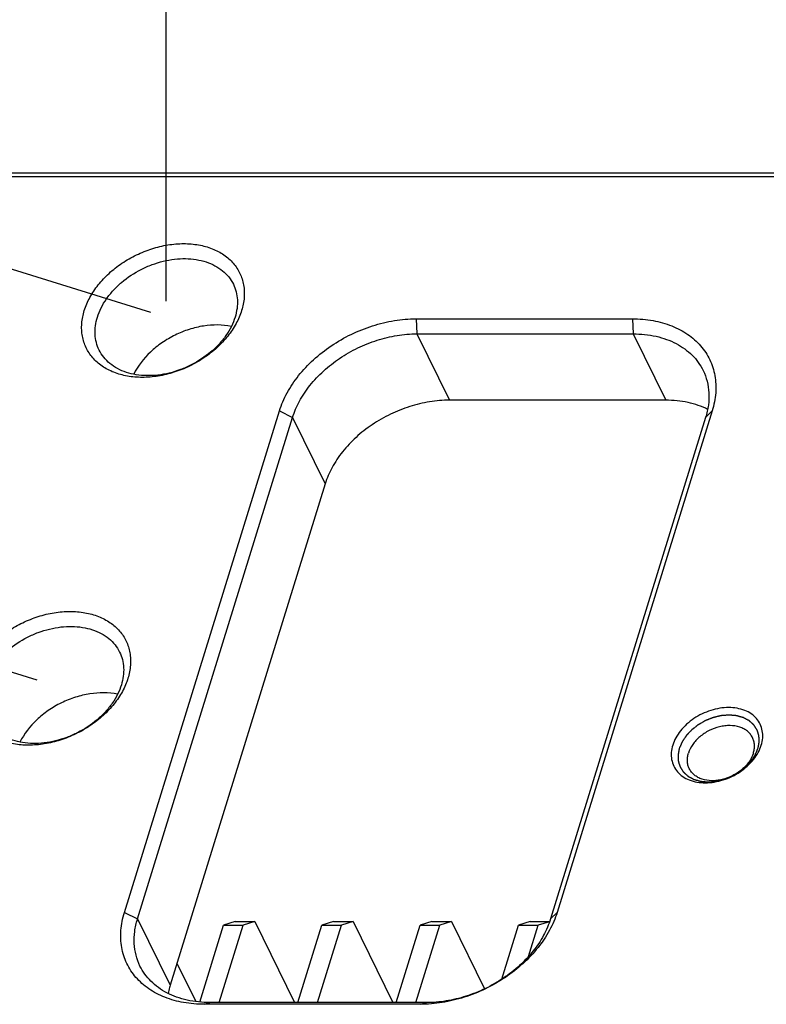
# Model space of a CAD drawing. Header units: millimetres. Extents: x 0 to 420, y 0 to 297.
# Tile 19 of 48: x 78 to 101, y 105 to 135. Entities that reach past the tile are written whole.
import ezdxf

# ---------------------------------------------------------------- set-up
doc = ezdxf.new("R2010")
doc.units = ezdxf.units.MM
doc.header["$LTSCALE"] = 23.1
doc.header["$PDMODE"] = 3
doc.header["$PDSIZE"] = 8
doc.layers.get('0').update_dxf_attribs({"linetype": 'CONTINUOUS'})
doc.layers.get('Defpoints').update_dxf_attribs({"linetype": 'CONTINUOUS'})
doc.layers.add('00_COMPONENTS', color=7, linetype='CONTINUOUS')
doc.layers.add('51__DRAFT_DIMS', color=7, linetype='CONTINUOUS')
doc.styles.get("Standard").update_dxf_attribs({"font": 'simfang.ttf'})
doc.dimstyles.new('DIMSTYLE_1', dxfattribs={"dimtxt": 4, "dimasz": 3, "dimexe": 2.5, "dimexo": 0.5, "dimgap": 1, "dimtad": 1, "dimlfac": 1.5, "dimdsep": 46, "dimtxsty": 'STANDARD', "dimblk": '_FILLED', "dimblk1": '_FILLED', "dimblk2": '_FILLED', "dimcen": 0.09, "dimclrt": 7, "dimazin": 2, "dimtp": 0.3, "dimtm": 0.3, "dimtfac": 1, "dimtofl": 0, "dimtmove": 0, "dimatfit": 3, "dimldrblk": '_FILLED', "dimfxl": 1, "dimtolj": 1, "dimarcsym": 0})
doc.dimstyles.new('DIMSTYLE_3', dxfattribs={"dimtxt": 4, "dimasz": 3, "dimexe": 2.5, "dimexo": 0.5, "dimgap": 1, "dimtad": 1, "dimlfac": 1.5, "dimdsep": 46, "dimtxsty": 'STANDARD', "dimblk": '_FILLED', "dimblk1": '_FILLED', "dimblk2": '_FILLED', "dimcen": 0.09, "dimclrt": 7, "dimazin": 2, "dimtp": 0.2, "dimtm": 0.2, "dimtfac": 1, "dimtofl": 0, "dimtmove": 0, "dimatfit": 3, "dimldrblk": '_FILLED', "dimfxl": 1, "dimtolj": 1, "dimarcsym": 0})

# ---------------------------------------------------------------- blocks, each defined once
blk = doc.blocks.new('_FILLED')
at = {"color": 0, "linetype": 'ByBlock'}
blk.add_solid([(0, 0), (-1, 0.167), (-1, -0.167)], dxfattribs=at)
blk = doc.blocks.new('*D9')
at = {"layer": '51__DRAFT_DIMS', "color": 0, "lineweight": -2}
for p, q in [((68.343, 126.514), (68.343, 149.048)), ((138.958, 126.514), (138.958, 149.048)), ((71.343, 146.548), (135.958, 146.548))]:
    blk.add_line(p, q, dxfattribs=at)
at = {"layer": 'Defpoints', "color": 0}
for p in [(138.958, 146.548), (68.343, 126.014), (138.958, 126.014)]:
    blk.add_point(p, dxfattribs=at)
at = {"layer": '51__DRAFT_DIMS', "color": 0, "linetype": 'ByBlock', "lineweight": -2, "xscale": 3, "yscale": 3, "zscale": 3, "rotation": 180}
blk.add_blockref('_FILLED', (68.343, 146.548), dxfattribs=at)
at = {"layer": '51__DRAFT_DIMS', "color": 0, "linetype": 'ByBlock', "lineweight": -2, "xscale": 3, "yscale": 3, "zscale": 3}
blk.add_blockref('_FILLED', (138.958, 146.548), dxfattribs=at)
at = {"layer": '51__DRAFT_DIMS', "color": 7, "insert": (103.65, 152.881), "char_height": 4, "attachment_point": 2, "line_spacing_factor": 0.9}
blk.add_mtext('\\A1;115{}{{\\H0.7x;}{}}', dxfattribs=at)
blk = doc.blocks.new('*D10')
at = {"layer": '51__DRAFT_DIMS', "color": 0, "lineweight": -2}
for p, q in [((82.138, 126.555), (82.138, 141.048)), ((125.121, 126.555), (125.121, 141.048)), ((85.138, 138.548), (122.121, 138.548))]:
    blk.add_line(p, q, dxfattribs=at)
at = {"layer": 'Defpoints', "color": 0}
for p in [(125.121, 138.548), (82.138, 126.055), (125.121, 126.055)]:
    blk.add_point(p, dxfattribs=at)
at = {"layer": '51__DRAFT_DIMS', "color": 0, "linetype": 'ByBlock', "lineweight": -2, "xscale": 3, "yscale": 3, "zscale": 3, "rotation": 180}
blk.add_blockref('_FILLED', (82.138, 138.548), dxfattribs=at)
at = {"layer": '51__DRAFT_DIMS', "color": 0, "linetype": 'ByBlock', "lineweight": -2, "xscale": 3, "yscale": 3, "zscale": 3}
blk.add_blockref('_FILLED', (125.121, 138.548), dxfattribs=at)
at = {"layer": '51__DRAFT_DIMS', "color": 7, "insert": (103.63, 144.881), "char_height": 4, "attachment_point": 2, "line_spacing_factor": 0.9}
blk.add_mtext('\\A1;70{}{{\\H0.7x;}{}}', dxfattribs=at)
blk = doc.blocks.new('*D12')
at = {"layer": '51__DRAFT_DIMS', "color": 0, "lineweight": -2}
for p, q in [((81.661, 126.203), (53.697, 134.844)), ((55.2, 131.24), (53.421, 125.484)), ((78.11, 114.714), (50.147, 123.355))]:
    blk.add_line(p, q, dxfattribs=at)
at = {"layer": 'Defpoints', "color": 0}
for p in [(82.138, 126.055), (52.535, 122.617), (78.588, 114.566)]:
    blk.add_point(p, dxfattribs=at)
at = {"layer": '51__DRAFT_DIMS', "color": 0, "linetype": 'ByBlock', "lineweight": -2, "xscale": 3, "yscale": 3, "zscale": 3}
for p, rotation in [((56.086, 134.106), 72.82762856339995), ((52.535, 122.617), 252.8276285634)]:
    blk.add_blockref('_FILLED', p, dxfattribs=dict(at, rotation=rotation))
at = {"layer": '51__DRAFT_DIMS', "color": 7, "insert": (48.26, 130.232), "char_height": 4, "attachment_point": 2, "rotation": 72.8276, "line_spacing_factor": 0.9}
blk.add_mtext('\\A1;22{}{{\\H0.7x;}{}}', dxfattribs=at)

msp = doc.modelspace()

# ---------------------------------------------------------------- linework, layer by layer
at = {"layer": '00_COMPONENTS', "color": 7}
for p, q in [((139.9876, 130.4402), (69.6509, 130.4402)), ((140.3524, 130.548), (70.0156, 130.548)), ((89.9387, 126.0013), (89.9596, 125.533)), ((89.9387, 126.0013), (96.6931, 126.0013)), ((96.6931, 126.0013), (96.7141, 125.533)), ((89.9596, 125.533), (90.9765, 123.461)), ((89.9596, 125.533), (96.7141, 125.533)), ((96.7141, 125.533), (97.7309, 123.461)), ((97.7309, 123.461), (90.9765, 123.461)), ((80.8325, 107.4626), (85.6739, 123.1291)), ((85.6739, 123.1291), (86.0826, 122.9219)), ((99.1827, 123.1291), (94.3414, 107.4626)), ((99.1827, 123.1291), (98.9774, 122.9219)), ((81.2412, 107.2554), (86.0826, 122.9219)), ((86.0826, 122.9219), (87.0994, 120.8499)), ((98.9774, 122.9219), (94.1361, 107.2554)), ((87.0994, 120.8499), (82.258, 105.1833)), ((80.8325, 107.4626), (81.2412, 107.2554)), ((94.3414, 107.4626), (94.1361, 107.2554)), ((81.2412, 107.2554), (82.258, 105.1833)), ((83.1829, 104.6594), (83.9263, 107.065)), ((83.7923, 104.6443), (84.5403, 107.065)), ((84.291, 107.1728), (83.9263, 107.065)), ((83.9263, 107.065), (84.5403, 107.065)), ((84.291, 107.1728), (84.9051, 107.1728)), ((84.9051, 107.1728), (84.5403, 107.065)), ((84.9051, 107.1728), (86.1459, 104.6443)), ((86.2484, 104.6443), (86.9965, 107.065)), ((86.8625, 104.6443), (87.6105, 107.065)), ((87.3612, 107.1728), (86.9965, 107.065)), ((86.9965, 107.065), (87.6105, 107.065)), ((87.3612, 107.1728), (87.9753, 107.1728)), ((87.9753, 107.1728), (87.6105, 107.065)), ((87.9753, 107.1728), (89.2161, 104.6443)), ((89.3186, 104.6443), (90.0667, 107.065)), ((89.9327, 104.6443), (90.6807, 107.065)), ((90.4314, 107.1728), (90.0667, 107.065)), ((90.0667, 107.065), (90.6807, 107.065)), ((90.4314, 107.1728), (91.0455, 107.1728)), ((91.0455, 107.1728), (90.6807, 107.065)), ((91.0455, 107.1728), (92.076, 105.0728)), ((92.6147, 105.3752), (93.1369, 107.065)), ((93.5016, 107.1728), (93.1369, 107.065)), ((93.1369, 107.065), (93.7509, 107.065)), ((93.4479, 106.0844), (93.7509, 107.065)), ((93.5016, 107.1728), (94.109, 107.1728)), ((94.1082, 107.1706), (93.7509, 107.065)), ((82.4718, 105.8749), (83.0616, 104.673)), ((83.3222, 104.5904), (83.5045, 104.6443)), ((90.0766, 104.5904), (83.3222, 104.5904)), ((90.259, 104.6443), (83.5045, 104.6443)), ((90.0766, 104.5904), (90.259, 104.6443))]:
    msp.add_line(p, q, dxfattribs=at)
for points, knots in [([(79.5807, 126.2624), (79.6242, 126.4034), (79.746, 126.6851), (80.0094, 127.0764), (80.3491, 127.4363), (80.7521, 127.7514), (81.2035, 128.0102), (81.6863, 128.2031), (82.1826, 128.3227), (82.674, 128.3646), (83.1422, 128.3267), (83.5699, 128.2099), (83.8838, 128.0467), (84.0956, 127.8812), (84.2326, 127.743), (84.3483, 127.5904), (84.4416, 127.4247), (84.5115, 127.2478), (84.5574, 127.0614), (84.5788, 126.8674), (84.5745, 126.5975), (84.5338, 126.3946), (84.493, 126.2624)], [0, 0, 0, 0, 0.0610728, 0.1260045, 0.1942856, 0.2649997, 0.336966, 0.4088767, 0.4794293, 0.5474599, 0.6120808, 0.672823, 0.7297742, 0.7570858, 0.7837831, 0.8100557, 0.836119, 0.8622016, 0.888531, 0.915319, 0.9427499, 1, 1, 1, 1]), ([(79.9894, 126.0552), (80.0201, 126.1546), (80.101, 126.3533), (80.2702, 126.6353), (80.486, 126.9026), (80.8316, 127.2335), (81.2423, 127.504), (81.6918, 127.701), (82.0417, 127.8084), (82.394, 127.8721), (82.7401, 127.8904), (83.0717, 127.8628), (83.3804, 127.7897), (83.6587, 127.6726), (83.8994, 127.5139), (84.0957, 127.3173), (84.1938, 127.1634), (84.2332, 127.0831)], [0, 0, 0, 0, 0.0589808, 0.1210358, 0.1859281, 0.2531829, 0.391813, 0.4618181, 0.5310856, 0.5988232, 0.6643434, 0.7271225, 0.78686, 0.8435376, 0.8974662, 0.9493015, 1, 1, 1, 1]), ([(84.2332, 127.0831), (84.2702, 127.0078), (84.3291, 126.8473), (84.3673, 126.5903), (84.3552, 126.3219), (84.315, 126.1439), (84.2876, 126.0552)], [0, 0, 0, 0, 0.2390843, 0.4829163, 0.7355752, 1, 1, 1, 1]), ([(84.493, 126.2624), (84.4494, 126.1214), (84.3276, 125.8397), (84.0643, 125.4484), (83.7246, 125.0885), (83.3215, 124.7734), (82.8701, 124.5146), (82.3873, 124.3218), (81.891, 124.2021), (81.3997, 124.1602), (80.9314, 124.1981), (80.5037, 124.3149), (80.1898, 124.4782), (79.978, 124.6436), (79.8411, 124.7818), (79.7254, 124.9345), (79.632, 125.1001), (79.5621, 125.277), (79.5162, 125.4634), (79.4948, 125.6574), (79.4991, 125.9273), (79.5398, 126.1302), (79.5807, 126.2624)], [0, 0, 0, 0, 0.0610728, 0.1260045, 0.1942856, 0.2649997, 0.336966, 0.4088767, 0.4794293, 0.5474599, 0.6120808, 0.672823, 0.7297742, 0.7570858, 0.7837831, 0.8100557, 0.836119, 0.8622016, 0.888531, 0.915319, 0.9427499, 1, 1, 1, 1]), ([(80.0438, 125.0273), (80.0068, 125.1026), (79.9479, 125.2631), (79.9097, 125.5201), (79.9218, 125.7885), (79.9619, 125.9665), (79.9894, 126.0552)], [0, 0, 0, 0, 0.2390843, 0.4829163, 0.7355752, 1, 1, 1, 1]), ([(84.2876, 126.0552), (84.2569, 125.9558), (84.1759, 125.7572), (84.0068, 125.4751), (83.791, 125.2078), (83.4454, 124.8769), (83.0347, 124.6064), (82.5851, 124.4094), (82.2353, 124.302), (81.883, 124.2383), (81.5368, 124.22), (81.2053, 124.2476), (80.8965, 124.3207), (80.6183, 124.4378), (80.3776, 124.5965), (80.1813, 124.7931), (80.0832, 124.947), (80.0438, 125.0273)], [0, 0, 0, 0, 0.0589808, 0.1210358, 0.1859281, 0.2531829, 0.391813, 0.4618181, 0.5310856, 0.5988232, 0.6643434, 0.7271225, 0.78686, 0.8435376, 0.8974662, 0.9493015, 1, 1, 1, 1]), ([(84.1717, 125.7676), (83.8884, 125.8243), (83.5121, 125.8221), (83.0769, 125.7365), (82.7751, 125.6527), (82.4086, 125.5048), (82.0674, 125.3053), (81.8165, 125.1179), (81.4824, 124.8261), (81.2504, 124.5298), (81.1219, 124.271)], [0, 0, 0, 0, 0.2400956, 0.3039834, 0.3688144, 0.4999998, 0.6311853, 0.6960163, 0.7599042, 1, 1, 1, 1]), ([(85.6739, 123.1291), (85.7338, 123.323), (85.9012, 123.7103), (86.2633, 124.2484), (86.7304, 124.7432), (87.2846, 125.1765), (87.9053, 125.5323), (88.5692, 125.7975), (89.2515, 125.962), (89.7126, 126.0013), (89.9387, 126.0013)], [0, 0, 0, 0, 0.1115566, 0.2301621, 0.3548856, 0.4840531, 0.6155081, 0.7468615, 0.875734, 1, 1, 1, 1]), ([(96.6931, 126.0013), (96.9078, 126.0013), (97.3254, 125.9676), (97.8236, 125.8313), (98.1802, 125.6683), (98.4208, 125.5233), (98.6364, 125.355), (98.8247, 125.1649), (98.9838, 124.955), (99.1121, 124.7273), (99.2082, 124.4841), (99.2713, 124.2277), (99.3008, 123.961), (99.2963, 123.6864), (99.2582, 123.4067), (99.2113, 123.2215), (99.1827, 123.1291)], [0, 0, 0, 0, 0.1427385, 0.2769094, 0.3408842, 0.4029095, 0.4632369, 0.5222075, 0.58024, 0.6378102, 0.695423, 0.7535809, 0.8127519, 0.8733427, 0.9356799, 1, 1, 1, 1]), ([(86.0826, 122.9219), (86.137, 123.0982), (86.2892, 123.4503), (86.6185, 123.9394), (87.0431, 124.3893), (87.5469, 124.7832), (88.1111, 125.1067), (88.7147, 125.3477), (89.3349, 125.4973), (89.7541, 125.533), (89.9596, 125.533)], [0, 0, 0, 0, 0.1115566, 0.2301621, 0.3548856, 0.4840531, 0.6155081, 0.7468615, 0.875734, 1, 1, 1, 1]), ([(96.7141, 125.533), (96.9542, 125.533), (97.3099, 125.4977), (97.7552, 125.3692), (98.0563, 125.2383), (98.326, 125.0728), (98.5601, 124.8749), (98.7548, 124.6475), (98.8566, 124.478), (98.8996, 124.3904)], [0, 0, 0, 0, 0.2773896, 0.4084952, 0.5344231, 0.6556036, 0.7728147, 0.8871598, 1, 1, 1, 1]), ([(98.8996, 124.3904), (98.9525, 124.2827), (99.0367, 124.0535), (99.0912, 123.6863), (99.0739, 123.3029), (99.0166, 123.0486), (98.9774, 122.9219)], [0, 0, 0, 0, 0.2390843, 0.4829163, 0.7355752, 1, 1, 1, 1]), ([(90.9765, 123.461), (90.7709, 123.461), (90.3517, 123.4253), (89.7315, 123.2757), (89.1279, 123.0346), (88.5637, 122.7111), (88.0599, 122.3172), (87.6353, 121.8674), (87.306, 121.3782), (87.1538, 121.0261), (87.0994, 120.8499)], [0, 0, 0, 0, 0.124266, 0.2531385, 0.3844919, 0.5159469, 0.6451144, 0.7698379, 0.8884434, 1, 1, 1, 1]), ([(99.041, 123.1743), (98.946, 123.222), (98.7453, 123.3062), (98.4249, 123.3956), (98.084, 123.4494), (97.8499, 123.461), (97.7309, 123.461)], [0, 0, 0, 0, 0.2358656, 0.4811565, 0.7359982, 1, 1, 1, 1]), ([(76.0303, 114.7736), (76.0739, 114.9146), (76.1957, 115.1963), (76.4591, 115.5876), (76.7987, 115.9475), (77.2018, 116.2626), (77.6532, 116.5214), (78.136, 116.7143), (78.6323, 116.8339), (79.1237, 116.8758), (79.5919, 116.8379), (80.0196, 116.7211), (80.3335, 116.5579), (80.5453, 116.3924), (80.6822, 116.2542), (80.798, 116.1016), (80.8913, 115.9359), (80.9612, 115.759), (81.0071, 115.5726), (81.0285, 115.3786), (81.0242, 115.1087), (80.9835, 114.9058), (80.9427, 114.7736)], [0, 0, 0, 0, 0.0610728, 0.1260045, 0.1942856, 0.2649997, 0.336966, 0.4088767, 0.4794293, 0.5474599, 0.6120808, 0.672823, 0.7297742, 0.7570858, 0.7837831, 0.8100557, 0.836119, 0.8622016, 0.888531, 0.915319, 0.9427499, 1, 1, 1, 1]), ([(76.439, 114.5664), (76.4698, 114.6658), (76.5507, 114.8645), (76.7199, 115.1465), (76.9357, 115.4138), (77.2813, 115.7447), (77.692, 116.0152), (78.1415, 116.2122), (78.4914, 116.3196), (78.8436, 116.3833), (79.1898, 116.4016), (79.5214, 116.374), (79.8301, 116.3009), (80.1084, 116.1838), (80.3491, 116.0251), (80.5454, 115.8285), (80.6435, 115.6746), (80.6829, 115.5943)], [0, 0, 0, 0, 0.0589808, 0.1210358, 0.1859281, 0.2531829, 0.391813, 0.4618181, 0.5310856, 0.5988232, 0.6643434, 0.7271225, 0.78686, 0.8435376, 0.8974662, 0.9493015, 1, 1, 1, 1]), ([(80.6829, 115.5943), (80.7199, 115.519), (80.7788, 115.3585), (80.817, 115.1015), (80.8049, 114.8331), (80.7647, 114.6551), (80.7373, 114.5664)], [0, 0, 0, 0, 0.2390843, 0.4829163, 0.7355752, 1, 1, 1, 1]), ([(80.9427, 114.7736), (80.8991, 114.6326), (80.7773, 114.3509), (80.514, 113.9596), (80.1743, 113.5997), (79.7712, 113.2846), (79.3198, 113.0258), (78.837, 112.833), (78.3407, 112.7133), (77.8494, 112.6714), (77.3811, 112.7093), (76.9534, 112.8261), (76.6395, 112.9894), (76.4277, 113.1548), (76.2908, 113.293), (76.175, 113.4457), (76.0817, 113.6113), (76.0118, 113.7882), (75.9659, 113.9746), (75.9445, 114.1686), (75.9488, 114.4385), (75.9895, 114.6414), (76.0303, 114.7736)], [0, 0, 0, 0, 0.0610728, 0.1260045, 0.1942856, 0.2649997, 0.336966, 0.4088767, 0.4794293, 0.5474599, 0.6120808, 0.672823, 0.7297742, 0.7570858, 0.7837831, 0.8100557, 0.836119, 0.8622016, 0.888531, 0.915319, 0.9427499, 1, 1, 1, 1]), ([(80.7373, 114.5664), (80.7066, 114.467), (80.6256, 114.2684), (80.4564, 113.9863), (80.2407, 113.719), (79.8951, 113.3881), (79.4843, 113.1176), (79.0348, 112.9206), (78.685, 112.8132), (78.3327, 112.7495), (77.9865, 112.7312), (77.655, 112.7588), (77.3462, 112.8319), (77.068, 112.949), (76.8273, 113.1077), (76.631, 113.3043), (76.5329, 113.4582), (76.4935, 113.5385)], [0, 0, 0, 0, 0.0589808, 0.1210358, 0.1859281, 0.2531829, 0.391813, 0.4618181, 0.5310856, 0.5988232, 0.6643434, 0.7271225, 0.78686, 0.8435376, 0.8974662, 0.9493015, 1, 1, 1, 1]), ([(80.6214, 114.2788), (80.3381, 114.3355), (79.9618, 114.3333), (79.5266, 114.2477), (79.2248, 114.1639), (78.8583, 114.0161), (78.5171, 113.8165), (78.2662, 113.6291), (77.9321, 113.3373), (77.7001, 113.041), (77.5716, 112.7822)], [0, 0, 0, 0, 0.2400956, 0.3039834, 0.3688144, 0.4999998, 0.6311853, 0.6960163, 0.7599042, 1, 1, 1, 1]), ([(100.714, 112.6847), (100.737, 112.7591), (100.7671, 112.909), (100.7578, 113.1335), (100.6919, 113.3417), (100.5719, 113.5237), (100.4036, 113.6717), (100.1948, 113.7802), (99.9542, 113.8459), (99.6908, 113.8672), (99.4144, 113.8437), (99.0406, 113.7535), (98.6864, 113.5823), (98.3831, 113.3451), (98.192, 113.1426), (98.0438, 112.9225), (97.9753, 112.7641), (97.9508, 112.6847)], [0, 0, 0, 0, 0.0572968, 0.1114527, 0.1637888, 0.2160482, 0.2699927, 0.3269903, 0.3877821, 0.4524557, 0.5205418, 0.5911519, 0.7347841, 0.8055559, 0.8738927, 0.9388775, 1, 1, 1, 1]), ([(100.6113, 112.5811), (100.6146, 112.598), (100.6195, 112.6234), (100.6261, 112.6572), (100.631, 112.6826), (100.6351, 112.7037), (100.6384, 112.7206), (100.6408, 112.7333), (100.6433, 112.746), (100.6453, 112.7565), (100.647, 112.765), (100.648, 112.7703), (100.6488, 112.7745), (100.6494, 112.7777), (100.6499, 112.7803), (100.6503, 112.7822), (100.6505, 112.7832), (100.6507, 112.784), (100.6506, 112.7848), (100.6506, 112.7858), (100.6505, 112.7876), (100.6504, 112.7901), (100.6502, 112.7932), (100.65, 112.7972), (100.6498, 112.8023), (100.6494, 112.8104), (100.649, 112.8206), (100.6484, 112.8328), (100.6478, 112.845), (100.6471, 112.8612), (100.6462, 112.8816), (100.6452, 112.9019), (100.6445, 112.9182), (100.6439, 112.9304), (100.6434, 112.9426), (100.6429, 112.9527), (100.6425, 112.9608), (100.6423, 112.9659), (100.6421, 112.97), (100.642, 112.973), (100.6418, 112.9756), (100.6418, 112.9774), (100.6417, 112.9784), (100.6417, 112.9792), (100.6414, 112.9798), (100.6412, 112.9808), (100.6406, 112.9824), (100.6399, 112.9848), (100.639, 112.9876), (100.6378, 112.9913), (100.6363, 112.996), (100.634, 113.0035), (100.631, 113.0129), (100.6274, 113.0241), (100.6239, 113.0354), (100.6191, 113.0504), (100.6132, 113.0691), (100.6073, 113.0879), (100.6025, 113.1029), (100.599, 113.1141), (100.5954, 113.1254), (100.5925, 113.1348), (100.5901, 113.1422), (100.5886, 113.1469), (100.5874, 113.1507), (100.5865, 113.1535), (100.5858, 113.1558), (100.5853, 113.1575), (100.585, 113.1584), (100.5848, 113.1591), (100.5843, 113.1597), (100.5838, 113.1606), (100.5828, 113.162), (100.5815, 113.1641), (100.5798, 113.1666), (100.5777, 113.17), (100.5749, 113.1742), (100.5706, 113.1809), (100.5651, 113.1892), (100.5585, 113.1993), (100.552, 113.2093), (100.5432, 113.2227), (100.5323, 113.2394), (100.5214, 113.2561), (100.5126, 113.2695), (100.5061, 113.2795), (100.4995, 113.2896), (100.4941, 113.2979), (100.4897, 113.3046), (100.487, 113.3088), (100.4848, 113.3121), (100.4831, 113.3147), (100.4818, 113.3167), (100.4808, 113.3182), (100.4803, 113.319), (100.4799, 113.3197), (100.4793, 113.3202), (100.4786, 113.3209), (100.4772, 113.322), (100.4753, 113.3237), (100.4731, 113.3257), (100.47, 113.3284), (100.4663, 113.3318), (100.4602, 113.3372), (100.4526, 113.3439), (100.4436, 113.352), (100.4345, 113.3601), (100.4224, 113.3709), (100.4073, 113.3844), (100.3921, 113.3978), (100.38, 113.4086), (100.3709, 113.4167), (100.3619, 113.4248), (100.3543, 113.4315), (100.3483, 113.4369), (100.3445, 113.4403), (100.3414, 113.443), (100.3392, 113.445), (100.3373, 113.4467), (100.336, 113.4479), (100.3352, 113.4485), (100.3347, 113.4491), (100.3339, 113.4494), (100.333, 113.4499), (100.3313, 113.4508), (100.329, 113.4521), (100.3261, 113.4536), (100.3224, 113.4556), (100.3176, 113.4581), (100.3101, 113.4621), (100.3006, 113.4671), (100.2893, 113.4731), (100.2779, 113.4792), (100.2628, 113.4872), (100.2439, 113.4972), (100.225, 113.5072), (100.2099, 113.5153), (100.1985, 113.5213), (100.1872, 113.5273), (100.1778, 113.5323), (100.1702, 113.5363), (100.1655, 113.5389), (100.1617, 113.5409), (100.1588, 113.5424), (100.1565, 113.5436), (100.1548, 113.5445), (100.1539, 113.545), (100.1532, 113.5454), (100.1523, 113.5456), (100.1513, 113.5459), (100.1493, 113.5465), (100.1466, 113.5472), (100.1433, 113.5482), (100.1389, 113.5494), (100.1334, 113.551), (100.1246, 113.5534), (100.1137, 113.5565), (100.1005, 113.5603), (100.0873, 113.564), (100.0697, 113.569), (100.0478, 113.5752), (100.0258, 113.5814), (100.0083, 113.5863), (99.9951, 113.5901), (99.9819, 113.5938), (99.9709, 113.5969), (99.9621, 113.5994), (99.9567, 113.6009), (99.9523, 113.6022), (99.949, 113.6031), (99.9462, 113.6039), (99.9443, 113.6044), (99.9432, 113.6047), (99.9424, 113.605), (99.9415, 113.605), (99.9402, 113.6052), (99.9381, 113.6053), (99.935, 113.6056), (99.9313, 113.6059), (99.9264, 113.6064), (99.9202, 113.6069), (99.9104, 113.6078), (99.8981, 113.6088), (99.8833, 113.6101), (99.8685, 113.6114), (99.8488, 113.6131), (99.8242, 113.6153), (99.7996, 113.6174), (99.7799, 113.6191), (99.7651, 113.6204), (99.7503, 113.6217), (99.738, 113.6228), (99.7282, 113.6236), (99.722, 113.6242), (99.7171, 113.6246), (99.7134, 113.6249), (99.7103, 113.6252), (99.7082, 113.6254), (99.7069, 113.6255), (99.706, 113.6256), (99.7051, 113.6255), (99.7038, 113.6254), (99.7016, 113.6252), (99.6984, 113.625), (99.6945, 113.6246), (99.6894, 113.6242), (99.6831, 113.6237), (99.6729, 113.6229), (99.6601, 113.6218), (99.6448, 113.6206), (99.6296, 113.6194), (99.6092, 113.6177), (99.5837, 113.6156), (99.5582, 113.6136), (99.5378, 113.6119), (99.5225, 113.6107), (99.5072, 113.6094), (99.4945, 113.6084), (99.4843, 113.6075), (99.4779, 113.607), (99.4728, 113.6066), (99.469, 113.6063), (99.4658, 113.606), (99.4636, 113.6059), (99.4623, 113.6058), (99.4613, 113.6057), (99.4604, 113.6054), (99.4591, 113.6052), (99.4568, 113.6046), (99.4536, 113.6038), (99.4497, 113.6029), (99.4446, 113.6017), (99.4381, 113.6002), (99.4278, 113.5977), (99.4149, 113.5946), (99.3994, 113.591), (99.3839, 113.5873), (99.3633, 113.5824), (99.3375, 113.5762), (99.3117, 113.5701), (99.2911, 113.5652), (99.2756, 113.5615), (99.2601, 113.5578), (99.2472, 113.5547), (99.2369, 113.5523), (99.2304, 113.5508), (99.2253, 113.5495), (99.2214, 113.5486), (99.2182, 113.5478), (99.2159, 113.5473), (99.2146, 113.547), (99.2137, 113.5468), (99.2127, 113.5464), (99.2115, 113.5459), (99.2093, 113.545), (99.2061, 113.5438), (99.2024, 113.5423), (99.1973, 113.5403), (99.1911, 113.5378), (99.181, 113.5338), (99.1685, 113.5288), (99.1534, 113.5228), (99.1383, 113.5169), (99.1182, 113.5089), (99.0931, 113.4989), (99.068, 113.489), (99.0479, 113.481), (99.0328, 113.475), (99.0177, 113.469), (99.0051, 113.464), (98.9951, 113.46), (98.9888, 113.4576), (98.9838, 113.4556), (98.98, 113.4541), (98.9769, 113.4528), (98.9747, 113.452), (98.9734, 113.4514), (98.9725, 113.4511), (98.9716, 113.4505), (98.9704, 113.4499), (98.9683, 113.4487), (98.9653, 113.447), (98.9617, 113.4449), (98.9569, 113.4422), (98.951, 113.4388), (98.9414, 113.4333), (98.9295, 113.4264), (98.9151, 113.4182), (98.9008, 113.41), (98.8817, 113.3991), (98.8578, 113.3854), (98.8339, 113.3717), (98.8148, 113.3607), (98.8004, 113.3525), (98.7861, 113.3443), (98.7742, 113.3375), (98.7646, 113.332), (98.7586, 113.3286), (98.7539, 113.3258), (98.7503, 113.3238), (98.7473, 113.3221), (98.7452, 113.3209), (98.744, 113.3202), (98.7431, 113.3197), (98.7423, 113.319), (98.7413, 113.3182), (98.7394, 113.3168), (98.7368, 113.3147), (98.7337, 113.3123), (98.7295, 113.309), (98.7243, 113.3049), (98.7159, 113.2983), (98.7054, 113.2901), (98.6929, 113.2803), (98.6803, 113.2704), (98.6636, 113.2573), (98.6427, 113.2409), (98.6218, 113.2245), (98.605, 113.2114), (98.5925, 113.2015), (98.5799, 113.1917), (98.5695, 113.1835), (98.5611, 113.1769), (98.5559, 113.1728), (98.5517, 113.1695), (98.5486, 113.1671), (98.546, 113.165), (98.5441, 113.1636), (98.5431, 113.1628), (98.5423, 113.1622), (98.5416, 113.1614), (98.5407, 113.1605), (98.5392, 113.1589), (98.537, 113.1565), (98.5344, 113.1537), (98.5309, 113.15), (98.5265, 113.1453), (98.5194, 113.1378), (98.5106, 113.1285), (98.5001, 113.1172), (98.4895, 113.106), (98.4755, 113.091), (98.4579, 113.0723), (98.4403, 113.0536), (98.4263, 113.0387), (98.4157, 113.0274), (98.4052, 113.0162), (98.3964, 113.0068), (98.3893, 112.9994), (98.3849, 112.9947), (98.3814, 112.9909), (98.3788, 112.9881), (98.3766, 112.9858), (98.375, 112.9842), (98.3742, 112.9832), (98.3735, 112.9825), (98.373, 112.9817), (98.3723, 112.9807), (98.3711, 112.979), (98.3694, 112.9764), (98.3674, 112.9734), (98.3647, 112.9693), (98.3613, 112.9642), (98.3559, 112.9561), (98.3491, 112.946), (98.3409, 112.9338), (98.3328, 112.9216), (98.3219, 112.9054), (98.3084, 112.885), (98.2948, 112.8647), (98.2839, 112.8485), (98.2758, 112.8363), (98.2676, 112.8241), (98.2608, 112.814), (98.2554, 112.8059), (98.252, 112.8008), (98.2493, 112.7967), (98.2473, 112.7937), (98.2456, 112.7911), (98.2444, 112.7894), (98.2437, 112.7883), (98.2432, 112.7876), (98.2429, 112.7868), (98.2424, 112.7857), (98.2416, 112.7838), (98.2405, 112.7811), (98.2391, 112.7779), (98.2372, 112.7736), (98.235, 112.7682), (98.2313, 112.7596), (98.2267, 112.7489), (98.2212, 112.736), (98.2157, 112.7231), (98.2084, 112.7059), (98.1992, 112.6844), (98.1882, 112.6586), (98.1735, 112.6241), (98.1625, 112.5983), (98.1552, 112.5811)], [0, 0, 0, 0, 0.015625, 0.0234375, 0.03125, 0.0390625, 0.0429688, 0.046875, 0.0507812, 0.0546875, 0.0566406, 0.0585938, 0.0595703, 0.0605469, 0.0615234, 0.0620117, 0.0622559, 0.0625, 0.0627441, 0.0629883, 0.0634766, 0.0644531, 0.0654297, 0.0664062, 0.0683594, 0.0703125, 0.0742188, 0.078125, 0.0820312, 0.0859375, 0.09375, 0.1015625, 0.1054688, 0.109375, 0.1132812, 0.1171875, 0.1191406, 0.1210938, 0.1220703, 0.1230469, 0.1240234, 0.1245117, 0.1247559, 0.125, 0.1252441, 0.1254883, 0.1259766, 0.1269531, 0.1279297, 0.1289062, 0.1308594, 0.1328125, 0.1367188, 0.140625, 0.1445312, 0.1484375, 0.15625, 0.1640625, 0.1679688, 0.171875, 0.1757812, 0.1796875, 0.1816406, 0.1835938, 0.1845703, 0.1855469, 0.1865234, 0.1870117, 0.1872559, 0.1875, 0.1877441, 0.1879883, 0.1884766, 0.1894531, 0.1904297, 0.1914062, 0.1933594, 0.1953125, 0.1992188, 0.203125, 0.2070312, 0.2109375, 0.21875, 0.2265625, 0.2304688, 0.234375, 0.2382812, 0.2421875, 0.2441406, 0.2460938, 0.2470703, 0.2480469, 0.2490234, 0.2495117, 0.2497559, 0.25, 0.2502441, 0.2504883, 0.2509766, 0.2519531, 0.2529297, 0.2539062, 0.2558594, 0.2578125, 0.2617188, 0.265625, 0.2695312, 0.2734375, 0.28125, 0.2890625, 0.2929688, 0.296875, 0.3007812, 0.3046875, 0.3066406, 0.3085938, 0.3095703, 0.3105469, 0.3115234, 0.3120117, 0.3122559, 0.3125, 0.3127441, 0.3129883, 0.3134766, 0.3144531, 0.3154297, 0.3164062, 0.3183594, 0.3203125, 0.3242188, 0.328125, 0.3320312, 0.3359375, 0.34375, 0.3515625, 0.3554688, 0.359375, 0.3632812, 0.3671875, 0.3691406, 0.3710938, 0.3720703, 0.3730469, 0.3740234, 0.3745117, 0.3747559, 0.375, 0.3752441, 0.3754883, 0.3759766, 0.3769531, 0.3779297, 0.3789062, 0.3808594, 0.3828125, 0.3867188, 0.390625, 0.3945312, 0.3984375, 0.40625, 0.4140625, 0.4179688, 0.421875, 0.4257812, 0.4296875, 0.4316406, 0.4335938, 0.4345703, 0.4355469, 0.4365234, 0.4370117, 0.4372559, 0.4375, 0.4377441, 0.4379883, 0.4384766, 0.4394531, 0.4404297, 0.4414062, 0.4433594, 0.4453125, 0.4492188, 0.453125, 0.4570312, 0.4609375, 0.46875, 0.4765625, 0.4804688, 0.484375, 0.4882812, 0.4921875, 0.4941406, 0.4960938, 0.4970703, 0.4980469, 0.4990234, 0.4995117, 0.4997559, 0.5, 0.5002441, 0.5004883, 0.5009766, 0.5019531, 0.5029297, 0.5039062, 0.5058594, 0.5078125, 0.5117188, 0.515625, 0.5195312, 0.5234375, 0.53125, 0.5390625, 0.5429688, 0.546875, 0.5507812, 0.5546875, 0.5566406, 0.5585938, 0.5595703, 0.5605469, 0.5615234, 0.5620117, 0.5622559, 0.5625, 0.5627441, 0.5629883, 0.5634766, 0.5644531, 0.5654297, 0.5664062, 0.5683594, 0.5703125, 0.5742188, 0.578125, 0.5820312, 0.5859375, 0.59375, 0.6015625, 0.6054688, 0.609375, 0.6132812, 0.6171875, 0.6191406, 0.6210938, 0.6220703, 0.6230469, 0.6240234, 0.6245117, 0.6247559, 0.625, 0.6252441, 0.6254883, 0.6259766, 0.6269531, 0.6279297, 0.6289062, 0.6308594, 0.6328125, 0.6367188, 0.640625, 0.6445312, 0.6484375, 0.65625, 0.6640625, 0.6679688, 0.671875, 0.6757812, 0.6796875, 0.6816406, 0.6835938, 0.6845703, 0.6855469, 0.6865234, 0.6870117, 0.6872559, 0.6875, 0.6877441, 0.6879883, 0.6884766, 0.6894531, 0.6904297, 0.6914062, 0.6933594, 0.6953125, 0.6992188, 0.703125, 0.7070312, 0.7109375, 0.71875, 0.7265625, 0.7304688, 0.734375, 0.7382812, 0.7421875, 0.7441406, 0.7460938, 0.7470703, 0.7480469, 0.7490234, 0.7495117, 0.7497559, 0.75, 0.7502441, 0.7504883, 0.7509766, 0.7519531, 0.7529297, 0.7539062, 0.7558594, 0.7578125, 0.7617188, 0.765625, 0.7695312, 0.7734375, 0.78125, 0.7890625, 0.7929688, 0.796875, 0.8007812, 0.8046875, 0.8066406, 0.8085938, 0.8095703, 0.8105469, 0.8115234, 0.8120117, 0.8122559, 0.8125, 0.8127441, 0.8129883, 0.8134766, 0.8144531, 0.8154297, 0.8164062, 0.8183594, 0.8203125, 0.8242188, 0.828125, 0.8320312, 0.8359375, 0.84375, 0.8515625, 0.8554688, 0.859375, 0.8632812, 0.8671875, 0.8691406, 0.8710938, 0.8720703, 0.8730469, 0.8740234, 0.8745117, 0.8747559, 0.875, 0.8752441, 0.8754883, 0.8759766, 0.8769531, 0.8779297, 0.8789062, 0.8808594, 0.8828125, 0.8867188, 0.890625, 0.8945312, 0.8984375, 0.90625, 0.9140625, 0.9179688, 0.921875, 0.9257812, 0.9296875, 0.9316406, 0.9335938, 0.9345703, 0.9355469, 0.9365234, 0.9370117, 0.9372559, 0.9375, 0.9377441, 0.9379883, 0.9384766, 0.9394531, 0.9404297, 0.9414062, 0.9433594, 0.9453125, 0.9492188, 0.953125, 0.9570312, 0.9609375, 0.96875, 0.9765625, 0.984375, 1, 1, 1, 1]), ([(100.4419, 112.9207), (100.4234, 112.9585), (100.3771, 113.0311), (100.2846, 113.1238), (100.1711, 113.1986), (99.9919, 113.274), (99.7873, 113.3039), (99.5749, 113.2926), (99.3516, 113.2523), (99.0801, 113.1509), (98.8384, 112.9916), (98.6754, 112.8355), (98.5431, 112.6718), (98.4709, 112.5319), (98.4413, 112.4361)], [0, 0, 0, 0, 0.0507461, 0.1026299, 0.156609, 0.2133398, 0.3356261, 0.4012077, 0.4690088, 0.6081778, 0.7469379, 0.8142557, 0.8792088, 1, 1, 1, 1]), ([(100.4676, 112.4361), (100.4805, 112.4779), (100.4994, 112.5618), (100.5051, 112.6883), (100.4872, 112.8095), (100.4594, 112.8852), (100.4419, 112.9207)], [0, 0, 0, 0, 0.264426, 0.5170839, 0.7609157, 1, 1, 1, 1]), ([(97.9508, 112.6847), (97.9279, 112.6104), (97.8978, 112.4605), (97.9071, 112.2359), (97.973, 112.0278), (98.093, 111.8458), (98.2613, 111.6978), (98.47, 111.5893), (98.7106, 111.5236), (98.974, 111.5023), (99.2504, 111.5258), (99.6243, 111.6159), (99.9784, 111.7872), (100.2817, 112.0244), (100.4729, 112.2269), (100.621, 112.447), (100.6895, 112.6054), (100.714, 112.6847)], [0, 0, 0, 0, 0.0572968, 0.1114527, 0.1637888, 0.2160482, 0.2699927, 0.3269903, 0.3877821, 0.4524557, 0.5205418, 0.5911519, 0.7347841, 0.8055559, 0.8738927, 0.9388775, 1, 1, 1, 1]), ([(98.1552, 112.5811), (98.1519, 112.5642), (98.147, 112.5389), (98.1404, 112.5051), (98.1355, 112.4797), (98.1314, 112.4586), (98.1282, 112.4417), (98.1257, 112.429), (98.1232, 112.4163), (98.1212, 112.4057), (98.1196, 112.3973), (98.1185, 112.392), (98.1177, 112.3878), (98.1171, 112.3846), (98.1166, 112.382), (98.1162, 112.3801), (98.116, 112.3791), (98.1158, 112.3783), (98.1159, 112.3775), (98.116, 112.3765), (98.116, 112.3747), (98.1162, 112.3722), (98.1163, 112.3691), (98.1165, 112.3651), (98.1167, 112.36), (98.1171, 112.3518), (98.1176, 112.3417), (98.1181, 112.3295), (98.1187, 112.3173), (98.1194, 112.301), (98.1204, 112.2807), (98.1213, 112.2604), (98.122, 112.2441), (98.1226, 112.2319), (98.1232, 112.2197), (98.1236, 112.2096), (98.124, 112.2014), (98.1242, 112.1963), (98.1244, 112.1923), (98.1246, 112.1892), (98.1247, 112.1867), (98.1248, 112.1849), (98.1248, 112.1839), (98.1248, 112.1831), (98.1251, 112.1824), (98.1254, 112.1815), (98.1259, 112.1799), (98.1266, 112.1775), (98.1275, 112.1747), (98.1287, 112.171), (98.1302, 112.1663), (98.1326, 112.1588), (98.1355, 112.1494), (98.1391, 112.1381), (98.1426, 112.1269), (98.1474, 112.1119), (98.1533, 112.0931), (98.1592, 112.0744), (98.164, 112.0594), (98.1675, 112.0482), (98.1711, 112.0369), (98.174, 112.0275), (98.1764, 112.02), (98.1779, 112.0153), (98.1791, 112.0116), (98.18, 112.0088), (98.1807, 112.0064), (98.1812, 112.0048), (98.1815, 112.0039), (98.1817, 112.0031), (98.1822, 112.0025), (98.1827, 112.0017), (98.1837, 112.0002), (98.185, 111.9981), (98.1867, 111.9956), (98.1889, 111.9923), (98.1916, 111.9881), (98.196, 111.9814), (98.2014, 111.9731), (98.208, 111.963), (98.2145, 111.953), (98.2233, 111.9396), (98.2342, 111.9229), (98.2451, 111.9062), (98.2539, 111.8928), (98.2604, 111.8827), (98.267, 111.8727), (98.2724, 111.8644), (98.2768, 111.8577), (98.2796, 111.8535), (98.2817, 111.8501), (98.2834, 111.8476), (98.2847, 111.8455), (98.2857, 111.8441), (98.2863, 111.8432), (98.2866, 111.8426), (98.2872, 111.8421), (98.288, 111.8414), (98.2893, 111.8403), (98.2912, 111.8386), (98.2935, 111.8365), (98.2965, 111.8339), (98.3003, 111.8305), (98.3063, 111.8251), (98.3139, 111.8184), (98.323, 111.8103), (98.332, 111.8022), (98.3441, 111.7914), (98.3593, 111.7779), (98.3744, 111.7644), (98.3865, 111.7537), (98.3956, 111.7456), (98.4046, 111.7375), (98.4122, 111.7308), (98.4183, 111.7254), (98.422, 111.722), (98.4251, 111.7193), (98.4273, 111.7173), (98.4292, 111.7156), (98.4305, 111.7144), (98.4313, 111.7137), (98.4318, 111.7132), (98.4326, 111.7129), (98.4335, 111.7123), (98.4352, 111.7115), (98.4375, 111.7102), (98.4404, 111.7087), (98.4442, 111.7067), (98.4489, 111.7042), (98.4565, 111.7002), (98.4659, 111.6952), (98.4772, 111.6891), (98.4886, 111.6831), (98.5037, 111.6751), (98.5226, 111.6651), (98.5415, 111.655), (98.5566, 111.647), (98.568, 111.641), (98.5793, 111.635), (98.5888, 111.63), (98.5963, 111.6259), (98.6011, 111.6234), (98.6048, 111.6214), (98.6077, 111.6199), (98.61, 111.6187), (98.6117, 111.6178), (98.6126, 111.6173), (98.6133, 111.6169), (98.6142, 111.6167), (98.6153, 111.6164), (98.6172, 111.6158), (98.6199, 111.615), (98.6232, 111.6141), (98.6276, 111.6129), (98.6331, 111.6113), (98.6419, 111.6088), (98.6529, 111.6057), (98.666, 111.602), (98.6792, 111.5983), (98.6968, 111.5933), (98.7187, 111.5871), (98.7407, 111.5809), (98.7583, 111.5759), (98.7714, 111.5722), (98.7846, 111.5685), (98.7956, 111.5654), (98.8044, 111.5629), (98.8099, 111.5613), (98.8143, 111.5601), (98.8175, 111.5592), (98.8203, 111.5584), (98.8222, 111.5578), (98.8233, 111.5576), (98.8241, 111.5573), (98.8251, 111.5572), (98.8263, 111.5571), (98.8284, 111.5569), (98.8315, 111.5567), (98.8352, 111.5563), (98.8401, 111.5559), (98.8463, 111.5554), (98.8561, 111.5545), (98.8685, 111.5534), (98.8832, 111.5522), (98.898, 111.5509), (98.9177, 111.5492), (98.9423, 111.547), (98.9669, 111.5449), (98.9866, 111.5431), (99.0014, 111.5419), (99.0162, 111.5406), (99.0285, 111.5395), (99.0383, 111.5386), (99.0445, 111.5381), (99.0494, 111.5377), (99.0531, 111.5373), (99.0562, 111.5371), (99.0583, 111.5369), (99.0596, 111.5368), (99.0605, 111.5367), (99.0615, 111.5368), (99.0627, 111.5369), (99.065, 111.5371), (99.0682, 111.5373), (99.072, 111.5376), (99.0771, 111.5381), (99.0834, 111.5386), (99.0936, 111.5394), (99.1064, 111.5404), (99.1217, 111.5417), (99.137, 111.5429), (99.1574, 111.5446), (99.1828, 111.5466), (99.2083, 111.5487), (99.2287, 111.5504), (99.244, 111.5516), (99.2593, 111.5529), (99.2721, 111.5539), (99.2822, 111.5547), (99.2886, 111.5552), (99.2937, 111.5557), (99.2975, 111.556), (99.3007, 111.5562), (99.303, 111.5564), (99.3042, 111.5565), (99.3052, 111.5566), (99.3062, 111.5568), (99.3074, 111.5571), (99.3097, 111.5577), (99.3129, 111.5584), (99.3168, 111.5594), (99.322, 111.5606), (99.3284, 111.5621), (99.3387, 111.5646), (99.3516, 111.5676), (99.3671, 111.5713), (99.3826, 111.575), (99.4032, 111.5799), (99.429, 111.5861), (99.4548, 111.5922), (99.4755, 111.5971), (99.4909, 111.6008), (99.5064, 111.6045), (99.5193, 111.6075), (99.5296, 111.61), (99.5361, 111.6115), (99.5412, 111.6127), (99.5451, 111.6137), (99.5483, 111.6144), (99.5506, 111.615), (99.5519, 111.6153), (99.5529, 111.6155), (99.5538, 111.6159), (99.555, 111.6164), (99.5572, 111.6173), (99.5604, 111.6185), (99.5641, 111.62), (99.5692, 111.622), (99.5755, 111.6245), (99.5855, 111.6285), (99.5981, 111.6335), (99.6131, 111.6394), (99.6282, 111.6454), (99.6483, 111.6534), (99.6734, 111.6634), (99.6986, 111.6733), (99.7187, 111.6813), (99.7337, 111.6873), (99.7488, 111.6933), (99.7614, 111.6982), (99.7714, 111.7022), (99.7777, 111.7047), (99.7827, 111.7067), (99.7865, 111.7082), (99.7896, 111.7095), (99.7918, 111.7103), (99.7931, 111.7108), (99.7941, 111.7112), (99.7949, 111.7117), (99.7961, 111.7124), (99.7982, 111.7136), (99.8012, 111.7153), (99.8048, 111.7174), (99.8096, 111.7201), (99.8155, 111.7235), (99.8251, 111.729), (99.837, 111.7358), (99.8514, 111.7441), (99.8657, 111.7523), (99.8848, 111.7632), (99.9087, 111.7769), (99.9326, 111.7906), (99.9517, 111.8015), (99.9661, 111.8098), (99.9804, 111.818), (99.9924, 111.8248), (100.0019, 111.8303), (100.0079, 111.8337), (100.0127, 111.8365), (100.0163, 111.8385), (100.0192, 111.8402), (100.0213, 111.8414), (100.0225, 111.8421), (100.0235, 111.8426), (100.0242, 111.8432), (100.0253, 111.844), (100.0271, 111.8455), (100.0297, 111.8475), (100.0328, 111.85), (100.037, 111.8533), (100.0422, 111.8574), (100.0506, 111.8639), (100.0611, 111.8721), (100.0736, 111.882), (100.0862, 111.8918), (100.1029, 111.905), (100.1238, 111.9214), (100.1447, 111.9378), (100.1615, 111.9509), (100.174, 111.9607), (100.1866, 111.9706), (100.197, 111.9788), (100.2054, 111.9854), (100.2106, 111.9895), (100.2148, 111.9927), (100.218, 111.9952), (100.2206, 111.9973), (100.2224, 111.9987), (100.2234, 111.9995), (100.2243, 112.0001), (100.2249, 112.0008), (100.2258, 112.0018), (100.2273, 112.0034), (100.2295, 112.0057), (100.2321, 112.0085), (100.2357, 112.0123), (100.2401, 112.017), (100.2471, 112.0245), (100.2559, 112.0338), (100.2664, 112.045), (100.277, 112.0563), (100.291, 112.0712), (100.3086, 112.0899), (100.3262, 112.1087), (100.3403, 112.1236), (100.3508, 112.1349), (100.3614, 112.1461), (100.3701, 112.1554), (100.3772, 112.1629), (100.3816, 112.1676), (100.3851, 112.1713), (100.3877, 112.1742), (100.3899, 112.1765), (100.3915, 112.1781), (100.3923, 112.1791), (100.393, 112.1798), (100.3935, 112.1805), (100.3942, 112.1815), (100.3954, 112.1833), (100.3971, 112.1859), (100.3991, 112.1889), (100.4018, 112.193), (100.4052, 112.198), (100.4107, 112.2062), (100.4174, 112.2163), (100.4256, 112.2285), (100.4337, 112.2407), (100.4446, 112.2569), (100.4582, 112.2772), (100.4717, 112.2975), (100.4826, 112.3138), (100.4907, 112.326), (100.4989, 112.3382), (100.5057, 112.3483), (100.5111, 112.3564), (100.5145, 112.3615), (100.5172, 112.3656), (100.5192, 112.3686), (100.5209, 112.3711), (100.5221, 112.3729), (100.5228, 112.3739), (100.5234, 112.3747), (100.5236, 112.3755), (100.5241, 112.3766), (100.5249, 112.3785), (100.5261, 112.3812), (100.5274, 112.3844), (100.5293, 112.3887), (100.5316, 112.3941), (100.5352, 112.4027), (100.5398, 112.4134), (100.5453, 112.4263), (100.5508, 112.4392), (100.5582, 112.4564), (100.5673, 112.4779), (100.5783, 112.5037), (100.593, 112.5381), (100.604, 112.5639), (100.6113, 112.5811)], [0, 0, 0, 0, 0.015625, 0.0234375, 0.03125, 0.0390625, 0.0429688, 0.046875, 0.0507812, 0.0546875, 0.0566406, 0.0585938, 0.0595703, 0.0605469, 0.0615234, 0.0620117, 0.0622559, 0.0625, 0.0627441, 0.0629883, 0.0634766, 0.0644531, 0.0654297, 0.0664062, 0.0683594, 0.0703125, 0.0742188, 0.078125, 0.0820312, 0.0859375, 0.09375, 0.1015625, 0.1054688, 0.109375, 0.1132812, 0.1171875, 0.1191406, 0.1210938, 0.1220703, 0.1230469, 0.1240234, 0.1245117, 0.1247559, 0.125, 0.1252441, 0.1254883, 0.1259766, 0.1269531, 0.1279297, 0.1289062, 0.1308594, 0.1328125, 0.1367188, 0.140625, 0.1445312, 0.1484375, 0.15625, 0.1640625, 0.1679688, 0.171875, 0.1757812, 0.1796875, 0.1816406, 0.1835938, 0.1845703, 0.1855469, 0.1865234, 0.1870117, 0.1872559, 0.1875, 0.1877441, 0.1879883, 0.1884766, 0.1894531, 0.1904297, 0.1914062, 0.1933594, 0.1953125, 0.1992188, 0.203125, 0.2070312, 0.2109375, 0.21875, 0.2265625, 0.2304688, 0.234375, 0.2382812, 0.2421875, 0.2441406, 0.2460938, 0.2470703, 0.2480469, 0.2490234, 0.2495117, 0.2497559, 0.25, 0.2502441, 0.2504883, 0.2509766, 0.2519531, 0.2529297, 0.2539062, 0.2558594, 0.2578125, 0.2617188, 0.265625, 0.2695312, 0.2734375, 0.28125, 0.2890625, 0.2929688, 0.296875, 0.3007812, 0.3046875, 0.3066406, 0.3085938, 0.3095703, 0.3105469, 0.3115234, 0.3120117, 0.3122559, 0.3125, 0.3127441, 0.3129883, 0.3134766, 0.3144531, 0.3154297, 0.3164062, 0.3183594, 0.3203125, 0.3242188, 0.328125, 0.3320312, 0.3359375, 0.34375, 0.3515625, 0.3554688, 0.359375, 0.3632812, 0.3671875, 0.3691406, 0.3710938, 0.3720703, 0.3730469, 0.3740234, 0.3745117, 0.3747559, 0.375, 0.3752441, 0.3754883, 0.3759766, 0.3769531, 0.3779297, 0.3789062, 0.3808594, 0.3828125, 0.3867188, 0.390625, 0.3945312, 0.3984375, 0.40625, 0.4140625, 0.4179688, 0.421875, 0.4257812, 0.4296875, 0.4316406, 0.4335938, 0.4345703, 0.4355469, 0.4365234, 0.4370117, 0.4372559, 0.4375, 0.4377441, 0.4379883, 0.4384766, 0.4394531, 0.4404297, 0.4414062, 0.4433594, 0.4453125, 0.4492188, 0.453125, 0.4570312, 0.4609375, 0.46875, 0.4765625, 0.4804688, 0.484375, 0.4882812, 0.4921875, 0.4941406, 0.4960938, 0.4970703, 0.4980469, 0.4990234, 0.4995117, 0.4997559, 0.5, 0.5002441, 0.5004883, 0.5009766, 0.5019531, 0.5029297, 0.5039062, 0.5058594, 0.5078125, 0.5117188, 0.515625, 0.5195312, 0.5234375, 0.53125, 0.5390625, 0.5429688, 0.546875, 0.5507812, 0.5546875, 0.5566406, 0.5585938, 0.5595703, 0.5605469, 0.5615234, 0.5620117, 0.5622559, 0.5625, 0.5627441, 0.5629883, 0.5634766, 0.5644531, 0.5654297, 0.5664062, 0.5683594, 0.5703125, 0.5742188, 0.578125, 0.5820312, 0.5859375, 0.59375, 0.6015625, 0.6054688, 0.609375, 0.6132812, 0.6171875, 0.6191406, 0.6210938, 0.6220703, 0.6230469, 0.6240234, 0.6245117, 0.6247559, 0.625, 0.6252441, 0.6254883, 0.6259766, 0.6269531, 0.6279297, 0.6289062, 0.6308594, 0.6328125, 0.6367188, 0.640625, 0.6445312, 0.6484375, 0.65625, 0.6640625, 0.6679688, 0.671875, 0.6757812, 0.6796875, 0.6816406, 0.6835938, 0.6845703, 0.6855469, 0.6865234, 0.6870117, 0.6872559, 0.6875, 0.6877441, 0.6879883, 0.6884766, 0.6894531, 0.6904297, 0.6914062, 0.6933594, 0.6953125, 0.6992188, 0.703125, 0.7070312, 0.7109375, 0.71875, 0.7265625, 0.7304688, 0.734375, 0.7382812, 0.7421875, 0.7441406, 0.7460938, 0.7470703, 0.7480469, 0.7490234, 0.7495117, 0.7497559, 0.75, 0.7502441, 0.7504883, 0.7509766, 0.7519531, 0.7529297, 0.7539062, 0.7558594, 0.7578125, 0.7617188, 0.765625, 0.7695312, 0.7734375, 0.78125, 0.7890625, 0.7929688, 0.796875, 0.8007812, 0.8046875, 0.8066406, 0.8085938, 0.8095703, 0.8105469, 0.8115234, 0.8120117, 0.8122559, 0.8125, 0.8127441, 0.8129883, 0.8134766, 0.8144531, 0.8154297, 0.8164062, 0.8183594, 0.8203125, 0.8242188, 0.828125, 0.8320312, 0.8359375, 0.84375, 0.8515625, 0.8554688, 0.859375, 0.8632812, 0.8671875, 0.8691406, 0.8710938, 0.8720703, 0.8730469, 0.8740234, 0.8745117, 0.8747559, 0.875, 0.8752441, 0.8754883, 0.8759766, 0.8769531, 0.8779297, 0.8789062, 0.8808594, 0.8828125, 0.8867188, 0.890625, 0.8945312, 0.8984375, 0.90625, 0.9140625, 0.9179688, 0.921875, 0.9257812, 0.9296875, 0.9316406, 0.9335938, 0.9345703, 0.9355469, 0.9365234, 0.9370117, 0.9372559, 0.9375, 0.9377441, 0.9379883, 0.9384766, 0.9394531, 0.9404297, 0.9414062, 0.9433594, 0.9453125, 0.9492188, 0.953125, 0.9570312, 0.9609375, 0.96875, 0.9765625, 0.984375, 1, 1, 1, 1]), ([(98.4669, 111.9515), (98.4495, 111.987), (98.4217, 112.0627), (98.4037, 112.1839), (98.4094, 112.3104), (98.4283, 112.3943), (98.4413, 112.4361)], [0, 0, 0, 0, 0.2390843, 0.4829161, 0.735574, 1, 1, 1, 1]), ([(100.4676, 112.4361), (100.438, 112.3403), (100.3657, 112.2004), (100.2335, 112.0367), (100.0705, 111.8806), (99.8288, 111.7213), (99.5573, 111.6199), (99.334, 111.5796), (99.1216, 111.5683), (98.9169, 111.5982), (98.7378, 111.6736), (98.6243, 111.7484), (98.5317, 111.8411), (98.4855, 111.9137), (98.4669, 111.9515)], [0, 0, 0, 0, 0.1207912, 0.1857443, 0.2530621, 0.3918222, 0.5309912, 0.5987923, 0.6643739, 0.7866602, 0.843391, 0.8973701, 0.9492539, 1, 1, 1, 1]), ([(83.3222, 104.5904), (83.1074, 104.5904), (82.6899, 104.624), (82.1917, 104.7603), (81.8351, 104.9234), (81.5944, 105.0684), (81.3789, 105.2367), (81.1906, 105.4267), (81.0315, 105.6366), (80.9032, 105.8644), (80.807, 106.1076), (80.7439, 106.3639), (80.7145, 106.6307), (80.7189, 106.9053), (80.7571, 107.185), (80.804, 107.3701), (80.8325, 107.4626)], [0, 0, 0, 0, 0.1427385, 0.2769094, 0.3408842, 0.4029095, 0.4632369, 0.5222075, 0.58024, 0.6378102, 0.695423, 0.7535809, 0.8127519, 0.8733427, 0.9356799, 1, 1, 1, 1]), ([(94.3414, 107.4626), (94.2815, 107.2687), (94.1141, 106.8813), (93.7519, 106.3433), (93.2849, 105.8484), (92.7306, 105.4152), (92.11, 105.0593), (91.4461, 104.7942), (90.7638, 104.6296), (90.3027, 104.5904), (90.0766, 104.5904)], [0, 0, 0, 0, 0.1115566, 0.2301621, 0.3548856, 0.4840531, 0.6155081, 0.7468615, 0.875734, 1, 1, 1, 1]), ([(81.319, 105.7869), (81.2662, 105.8945), (81.182, 106.1238), (81.1275, 106.491), (81.1447, 106.8743), (81.2021, 107.1287), (81.2412, 107.2554)], [0, 0, 0, 0, 0.2390843, 0.4829163, 0.7355752, 1, 1, 1, 1]), ([(94.1361, 107.2554), (94.0816, 107.0791), (93.9294, 106.727), (93.6002, 106.2378), (93.1756, 105.788), (92.6717, 105.3941), (92.1075, 105.0706), (91.5039, 104.8295), (90.8837, 104.68), (90.4645, 104.6443), (90.259, 104.6443)], [0, 0, 0, 0, 0.1115566, 0.2301621, 0.3548856, 0.4840531, 0.6155081, 0.7468615, 0.875734, 1, 1, 1, 1]), ([(83.5045, 104.6443), (83.2645, 104.6443), (82.9088, 104.6796), (82.4635, 104.808), (82.1623, 104.9389), (81.8927, 105.1045), (81.6586, 105.3024), (81.4638, 105.5297), (81.362, 105.6992), (81.319, 105.7869)], [0, 0, 0, 0, 0.2773896, 0.4084952, 0.5344231, 0.6556036, 0.7728147, 0.8871598, 1, 1, 1, 1]), ([(82.258, 105.1833), (82.2516, 105.1624), (82.227, 105.0791), (82.2068, 104.9946), (82.1944, 104.931)], [0, 0, 0, 0, 0.253014, 1, 1, 1, 1])]:
    msp.add_open_spline(points, degree=3, knots=knots, dxfattribs=at)

# ---------------------------------------------------------------- dimensions: what is measured, and where the dimension line sits
at = {"layer": '51__DRAFT_DIMS', "color": 7}
for base, p1, p2, text, picture, middle in [((138.9576, 146.548), (68.3429, 126.0138), (138.9576, 126.0138), '115{}{{\\H0.7x;}{}}', '*D9', (103.6503, 150.2146)), ((125.1213, 138.548), (82.1385, 126.0552), (125.1213, 126.0552), '70{}{{\\H0.7x;}{}}', '*D10', (103.6299, 142.2146))]:
    dim = msp.add_linear_dim(base=base, p1=p1, p2=p2, text=text, dimstyle='DIMSTYLE_1', override={"dimlfac": 1.5}, dxfattribs=at)
    dim.commit()
    dim.dimension.update_dxf_attribs({"geometry": picture, "text_midpoint": middle})
dim = msp.add_linear_dim(base=(52.5354, 122.6173), p1=(82.1385, 126.0552), p2=(78.5882, 114.5664), angle=252.82763, text='22{}{{\\H0.7x;}{}}', dimstyle='DIMSTYLE_3', override={"dimlfac": 1.5}, dxfattribs=at)
dim.commit()
dim.dimension.update_dxf_attribs({"geometry": '*D12', "text_midpoint": (50.8074, 129.4443)})

doc.saveas('drawing.dxf')
